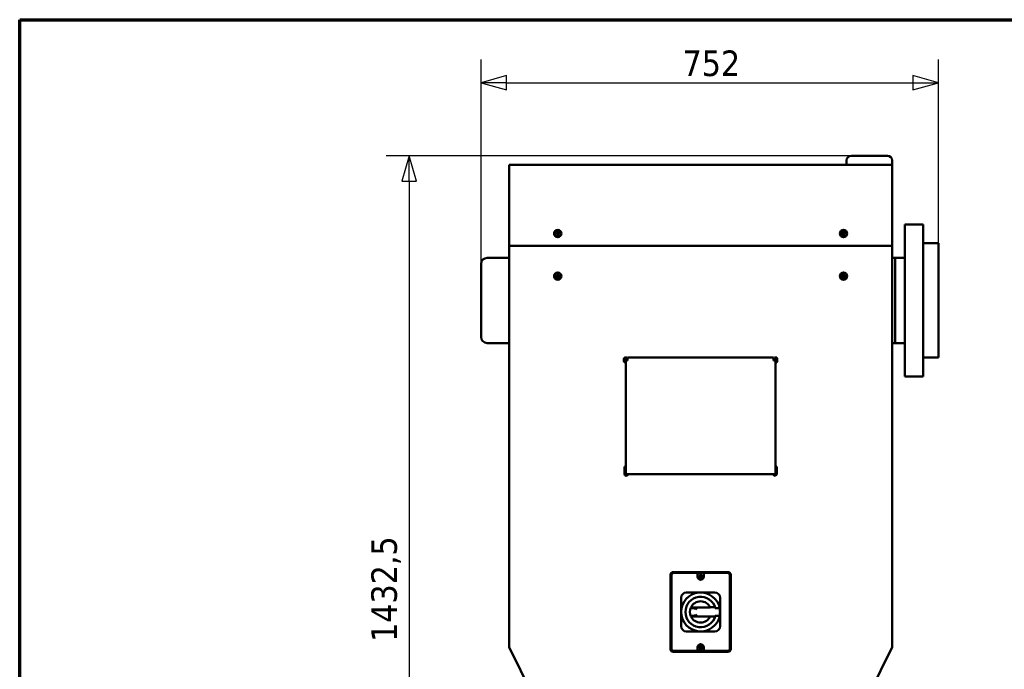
# Model space of a CAD drawing. Header units: millimetres. Extents: x 72 to 3521, y 72 to 9917.
# Tile 2 of 8: x 72 to 1691, y 1380 to 2448. Entities that reach past the tile are written whole.
import ezdxf

# ---------------------------------------------------------------- set-up
doc = ezdxf.new("R2010")
doc.units = ezdxf.units.MM
doc.header["$LTSCALE"] = 12
for name, color, linetype, lineweight in [('Cadre (ISO)', 7, 'Continuous', 70), ('Cote (ISO)', 7, 'Continuous', 25), ('Visible (ISO)', 7, 'Continuous', 50)]:
    doc.layers.add(name, color=color, linetype=linetype, lineweight=lineweight)
doc.styles.add('Texte de note (ISO)', font='tahoma.ttf')
doc.dimstyles.new('Default (A4D)', dxfattribs={"dimscale": 12, "dimtxt": 3.5, "dimasz": 3.5, "dimexe": 3.175, "dimexo": 0, "dimgap": 0.762, "dimtad": 1, "dimrnd": 1e-08, "dimtxsty": 'Texte de note (ISO)', "dimblk": 'Filled-1', "dimcen": 0.09, "dimdle": 10, "dimclrd": 7, "dimclre": 7, "dimclrt": 256, "dimazin": 2, "dimtfac": 1.001486, "dimtmove": 0, "dimatfit": 3, "dimfxl": 1, "dimtolj": 1, "dimtzin": 0, "dimlwd": -1, "dimlwe": -1, "dimarcsym": 0})

# ---------------------------------------------------------------- blocks, each defined once
blk = doc.blocks.new('Cadres AQUA4D Border')
at = {"layer": 'Cadre (ISO)'}
for p, q in [((6, 204), (291, 204)), ((6, 6), (6, 204))]:
    blk.add_line(p, q, dxfattribs=at)
blk = doc.blocks.new('Filled-1')
at = {"color": 0}
for p, q in [((0, 0), (-1, 0.286)), ((-1, 0.286), (-1, -0.286)), ((-1, 0), (0, 0)), ((-1, -0.286), (0, 0))]:
    blk.add_line(p, q, dxfattribs=at)
at = {"color": 0, "flags": 128}
blk.add_lwpolyline([(-1, -0.286), (0, 0), (-1, 0.286), (-1, -0.286)], dxfattribs=at)
at = {"color": 0}
blk.add_solid([(-1, -0.286), (0, 0), (-1, 0.286), (-1, -0.286)], dxfattribs=at)
blk = doc.blocks.new('*D7')
at = {"layer": 'Cote (ISO)', "color": 7, "transparency": 16777216}
for p, q in [((830.5, 2046.5), (830.5, 2382.6)), ((1582.5, 2080.5), (1582.5, 2382.6)), ((872.5, 2344.5), (1540.5, 2344.5))]:
    blk.add_line(p, q, dxfattribs=at)
at = {"layer": 'Defpoints', "color": 0, "transparency": 16777216}
for p in [(1582.5, 2344.5), (1582.5, 2080.5), (830.5, 2046.5)]:
    blk.add_point(p, dxfattribs=at)
at = {"layer": 'Cote (ISO)', "color": 7, "transparency": 16777216, "xscale": 42, "yscale": 42, "zscale": 42, "rotation": 180}
blk.add_blockref('Filled-1', (830.5, 2344.5), dxfattribs=at)
at = {"layer": 'Cote (ISO)', "color": 7, "transparency": 16777216, "xscale": 42, "yscale": 42, "zscale": 42}
blk.add_blockref('Filled-1', (1582.5, 2344.5), dxfattribs=at)
at = {"layer": 'Cote (ISO)', "transparency": 16777216, "insert": (1161.9, 2397.4), "char_height": 42, "attachment_point": 1, "style": 'Texte de note (ISO)'}
blk.add_mtext('\\A1;752', dxfattribs=at)
blk = doc.blocks.new('*D8')
at = {"layer": 'Cote (ISO)', "color": 7, "transparency": 16777216}
for p, q in [((1439.5, 2224.5), (674.4, 2224.5)), ((712.5, 2182.5), (712.5, 834)), ((976.5, 792), (674.4, 792))]:
    blk.add_line(p, q, dxfattribs=at)
at = {"layer": 'Defpoints', "color": 0, "transparency": 16777216}
for p in [(1439.5, 2224.5), (712.5, 792), (976.5, 792)]:
    blk.add_point(p, dxfattribs=at)
at = {"layer": 'Cote (ISO)', "color": 7, "transparency": 16777216, "xscale": 42, "yscale": 42, "zscale": 42}
for p, rotation in [((712.5, 2224.5), 90), ((712.5, 792), 270)]:
    blk.add_blockref('Filled-1', p, dxfattribs=dict(at, rotation=rotation))
at = {"layer": 'Cote (ISO)', "transparency": 16777216, "insert": (650.1, 1425.4), "char_height": 42, "attachment_point": 1, "rotation": 90, "style": 'Texte de note (ISO)'}
blk.add_mtext('\\A1;1432,5', dxfattribs=at)

msp = doc.modelspace()

# ---------------------------------------------------------------- linework, layer by layer
at = {"layer": 'Visible (ISO)'}
for p, q in [((1439.527, 2224.513), (1498.527, 2224.513)), ((1506.527, 2209.513), (876.527, 2209.513)), ((876.527, 2209.513), (876.527, 2203.513)), ((876.527, 2076.513), (876.527, 2203.513)), ((1431.527, 2209.513), (1431.527, 2216.513)), ((1506.527, 2209.513), (1506.527, 2216.513)), ((1506.527, 2203.513), (1506.527, 2209.513)), ((1506.527, 2203.513), (1506.527, 2076.513)), ((1527.527, 2111.513), (1527.527, 1861.513)), ((1557.527, 2111.513), (1527.527, 2111.513)), ((1557.527, 1861.513), (1557.527, 2111.513)), ((1506.527, 2076.513), (876.527, 2076.513)), ((1506.527, 2076.513), (876.527, 2076.513)), ((876.527, 1416.513), (876.527, 2076.513)), ((1506.527, 1416.513), (1506.527, 2076.513)), ((1582.527, 2080.513), (1557.527, 2080.513)), ((1582.527, 2080.513), (1582.527, 1892.513)), ((876.527, 2056.513), (840.527, 2056.513)), ((1511.527, 2056.513), (1506.527, 2056.513)), ((1511.527, 1916.188), (1511.527, 2056.838)), ((1527.527, 2056.838), (1511.527, 2056.838)), ((830.527, 1926.513), (830.527, 2046.513)), ((876.527, 1916.513), (840.527, 1916.513)), ((1511.527, 1916.513), (1506.527, 1916.513)), ((1527.527, 1916.188), (1511.527, 1916.188)), ((1065.427, 1890.838), (1065.427, 1886.688)), ((1066.152, 1891.872), (1066.152, 1893.013)), ((1066.152, 1893.013), (1068.402, 1893.013)), ((1066.152, 1884.513), (1066.152, 1885.654)), ((1066.152, 1885.466), (1066.527, 1885.47)), ((1066.152, 1884.966), (1066.527, 1884.97)), ((1066.152, 1884.958), (1066.527, 1884.961)), ((1068.402, 1884.513), (1066.152, 1884.513)), ((1066.527, 1884.763), (1066.527, 1892.763)), ((1068.027, 1892.763), (1066.527, 1892.763)), ((1066.527, 1884.763), (1068.027, 1884.763)), ((1068.027, 1892.763), (1068.027, 1884.763)), ((1068.127, 1892.763), (1068.027, 1892.763)), ((1068.027, 1890.363), (1068.527, 1890.363)), ((1068.027, 1887.163), (1068.527, 1887.163)), ((1068.127, 1884.763), (1068.027, 1884.763)), ((1068.127, 1892.763), (1068.402, 1892.763)), ((1068.402, 1884.763), (1068.127, 1884.763)), ((1068.402, 1893.013), (1068.402, 1890.363)), ((1068.402, 1887.163), (1068.402, 1884.513)), ((1070.027, 1892.763), (1068.527, 1892.763)), ((1068.527, 1890.763), (1068.527, 1892.763)), ((1068.527, 1887.763), (1068.527, 1890.763)), ((1071.527, 1887.763), (1068.527, 1887.763)), ((1068.527, 1701.263), (1068.527, 1887.763)), ((1070.027, 1892.763), (1070.027, 1890.763)), ((1070.027, 1890.763), (1070.027, 1887.763)), ((1071.327, 1887.763), (1071.327, 1890.331)), ((1071.527, 1892.763), (1311.527, 1892.763)), ((1071.527, 1892.763), (1071.527, 1889.763)), ((1071.527, 1889.763), (1071.527, 1887.763)), ((1311.527, 1889.763), (1311.527, 1892.763)), ((1311.527, 1889.763), (1311.527, 1887.763)), ((1314.527, 1887.763), (1311.527, 1887.763)), ((1311.727, 1890.331), (1311.727, 1887.763)), ((1314.527, 1892.763), (1313.027, 1892.763)), ((1313.027, 1890.763), (1313.027, 1892.763)), ((1313.027, 1887.763), (1313.027, 1890.763)), ((1314.527, 1892.763), (1314.527, 1890.763)), ((1314.527, 1890.763), (1314.527, 1887.763)), ((1315.027, 1890.363), (1314.527, 1890.363)), ((1314.527, 1887.763), (1314.527, 1701.263)), ((1315.027, 1887.163), (1314.527, 1887.163)), ((1314.652, 1890.363), (1314.652, 1893.013)), ((1314.652, 1893.013), (1316.902, 1893.013)), ((1314.652, 1892.763), (1314.927, 1892.763)), ((1314.652, 1884.513), (1314.652, 1887.163)), ((1314.927, 1884.763), (1314.652, 1884.763)), ((1316.902, 1884.513), (1314.652, 1884.513)), ((1314.927, 1892.763), (1315.027, 1892.763)), ((1314.927, 1884.763), (1315.027, 1884.763)), ((1315.027, 1884.763), (1315.027, 1892.763)), ((1316.527, 1892.763), (1315.027, 1892.763)), ((1315.027, 1884.763), (1316.527, 1884.763)), ((1316.527, 1892.763), (1316.527, 1884.763)), ((1316.527, 1885.47), (1316.902, 1885.466)), ((1316.527, 1884.97), (1316.902, 1884.966)), ((1316.527, 1884.961), (1316.902, 1884.958)), ((1316.902, 1893.013), (1316.902, 1891.872)), ((1316.902, 1885.654), (1316.902, 1884.513)), ((1317.627, 1886.688), (1317.627, 1890.838)), ((1582.527, 1892.513), (1557.527, 1892.513)), ((1557.527, 1861.513), (1527.527, 1861.513)), ((1066.277, 1701.513), (1066.277, 1711.513)), ((1068.527, 1701.263), (1071.527, 1701.263)), ((1311.527, 1701.263), (1071.527, 1701.263)), ((1311.527, 1701.263), (1314.527, 1701.263)), ((1316.777, 1711.513), (1316.777, 1701.513)), ((1146.527, 1540.013), (1236.527, 1540.013)), ((1147.431, 1538.609), (1185.527, 1538.609)), ((1147.527, 1539.513), (1235.527, 1539.513)), ((1187.527, 1538.609), (1185.527, 1538.609)), ((1187.527, 1538.609), (1195.527, 1538.609)), ((1197.527, 1538.609), (1195.527, 1538.609)), ((1197.527, 1538.609), (1235.622, 1538.609)), ((1142.027, 1413.513), (1142.027, 1535.513)), ((1142.527, 1414.513), (1142.527, 1534.513)), ((1143.431, 1414.417), (1143.431, 1534.609)), ((1186.527, 1536.609), (1186.527, 1537.609)), ((1186.527, 1536.609), (1186.527, 1532.413)), ((1189.542, 1533.006), (1190.054, 1533.87)), ((1190.633, 1532.482), (1189.542, 1533.006)), ((1190.054, 1533.87), (1191.038, 1533.165)), ((1190.07, 1530.94), (1190.775, 1531.924)), ((1190.934, 1530.428), (1190.07, 1530.94)), ((1190.838, 1532.237), (1190.633, 1532.482)), ((1190.775, 1531.924), (1190.838, 1532.237)), ((1191.458, 1531.519), (1190.934, 1530.428)), ((1191.038, 1533.165), (1191.351, 1533.102)), ((1191.351, 1533.102), (1191.595, 1533.307)), ((1191.703, 1531.725), (1191.458, 1531.519)), ((1191.595, 1533.307), (1192.119, 1534.398)), ((1192.016, 1531.662), (1191.703, 1531.725)), ((1193, 1530.956), (1192.016, 1531.662)), ((1192.119, 1534.398), (1192.984, 1533.886)), ((1192.278, 1532.902), (1192.215, 1532.589)), ((1192.215, 1532.589), (1192.421, 1532.345)), ((1192.984, 1533.886), (1192.278, 1532.902)), ((1192.421, 1532.345), (1193.512, 1531.821)), ((1193.512, 1531.821), (1193, 1530.956)), ((1196.527, 1537.609), (1196.527, 1536.609)), ((1196.527, 1532.413), (1196.527, 1536.609)), ((1239.622, 1534.609), (1239.622, 1414.417)), ((1240.527, 1534.513), (1240.527, 1414.513)), ((1241.027, 1535.513), (1241.027, 1413.513)), ((1168.027, 1506.513), (1183.59, 1506.513)), ((1183.59, 1506.513), (1191.527, 1506.513)), ((1191.527, 1506.513), (1199.464, 1506.513)), ((1199.464, 1506.513), (1215.027, 1506.513)), ((1159.527, 1482.45), (1159.527, 1498.013)), ((1223.527, 1498.013), (1223.527, 1482.45)), ((1159.527, 1474.513), (1159.527, 1482.45)), ((1159.527, 1466.576), (1159.527, 1474.513)), ((1175.471, 1481.475), (1184.161, 1479.743)), ((1207.454, 1481.763), (1175.599, 1481.763)), ((1185.215, 1478.747), (1184.3, 1479.663)), ((1215.324, 1482.174), (1207.261, 1482.174)), ((1221.918, 1480.626), (1216.798, 1480.626)), ((1223.527, 1482.45), (1223.527, 1474.513)), ((1223.527, 1474.513), (1223.527, 1466.576)), ((1159.527, 1451.013), (1159.527, 1466.576)), ((1184.161, 1469.283), (1175.471, 1467.551)), ((1175.599, 1467.263), (1207.454, 1467.263)), ((1184.3, 1469.364), (1185.215, 1470.279)), ((1207.261, 1466.852), (1215.324, 1466.852)), ((1221.918, 1468.401), (1216.798, 1468.401)), ((1223.527, 1466.576), (1223.527, 1451.013)), ((1183.59, 1442.513), (1168.027, 1442.513)), ((1191.527, 1442.513), (1183.59, 1442.513)), ((1199.464, 1442.513), (1191.527, 1442.513)), ((1215.027, 1442.513), (1199.464, 1442.513)), ((876.527, 1416.513), (976.527, 1216.513)), ((1236.527, 1409.013), (1146.527, 1409.013)), ((1185.527, 1410.417), (1147.431, 1410.417)), ((1235.527, 1409.513), (1147.527, 1409.513)), ((1153.027, 1409.013), (1153.027, 1409.513)), ((1154.213, 1409.013), (1154.213, 1409.513)), ((1164.341, 1409.013), (1164.341, 1409.513)), ((1166.713, 1409.013), (1166.713, 1409.513)), ((1176.841, 1409.013), (1176.841, 1409.513)), ((1178.027, 1409.013), (1178.027, 1409.513)), ((1185.527, 1410.417), (1187.527, 1410.417)), ((1186.527, 1416.613), (1186.527, 1412.417)), ((1186.527, 1411.417), (1186.527, 1412.417)), ((1195.527, 1410.417), (1187.527, 1410.417)), ((1189.474, 1416.335), (1190.633, 1416.684)), ((1189.846, 1415.402), (1189.474, 1416.335)), ((1190.927, 1415.947), (1189.846, 1415.402)), ((1190.315, 1418.294), (1191.249, 1418.666)), ((1190.86, 1417.213), (1190.315, 1418.294)), ((1190.633, 1416.684), (1190.874, 1416.894)), ((1190.874, 1416.894), (1190.86, 1417.213)), ((1191.246, 1415.96), (1190.927, 1415.947)), ((1191.456, 1415.719), (1191.246, 1415.96)), ((1191.249, 1418.666), (1191.598, 1417.507)), ((1191.805, 1414.56), (1191.456, 1415.719)), ((1191.598, 1417.507), (1191.807, 1417.266)), ((1192.738, 1414.932), (1191.805, 1414.56)), ((1191.807, 1417.266), (1192.127, 1417.28)), ((1192.127, 1417.28), (1193.208, 1417.825)), ((1192.421, 1416.542), (1192.18, 1416.333)), ((1192.18, 1416.333), (1192.193, 1416.013)), ((1192.193, 1416.013), (1192.738, 1414.932)), ((1193.58, 1416.891), (1192.421, 1416.542)), ((1193.208, 1417.825), (1193.58, 1416.891)), ((1195.527, 1410.417), (1197.527, 1410.417)), ((1196.527, 1412.417), (1196.527, 1416.613)), ((1196.527, 1412.417), (1196.527, 1411.417)), ((1235.622, 1410.417), (1197.527, 1410.417)), ((1208.027, 1409.013), (1208.027, 1409.513)), ((1208.803, 1409.013), (1208.803, 1409.513)), ((1216.75, 1409.013), (1216.75, 1409.513)), ((1218.303, 1409.013), (1218.303, 1409.513)), ((1226.25, 1409.013), (1226.25, 1409.513)), ((1227.027, 1409.013), (1227.027, 1409.513)), ((1406.527, 1216.513), (1506.527, 1416.513))]:
    msp.add_line(p, q, dxfattribs=at)
for centre, radius in [((956.527, 2096.513), 6), ((956.527, 2096.513), 5), ((956.527, 2096.513), 1.8), ((956.527, 2096.513), 1.5), ((1426.527, 2096.513), 6), ((1426.527, 2096.513), 5), ((1426.527, 2096.513), 1.8), ((1426.527, 2096.513), 1.5), ((956.527, 2026.513), 6), ((956.527, 2026.513), 5), ((956.527, 2026.513), 1.8), ((956.527, 2026.513), 1.5), ((1426.527, 2026.513), 6), ((1426.527, 2026.513), 5), ((1426.527, 2026.513), 1.8), ((1426.527, 2026.513), 1.5), ((1191.527, 1532.413), 3.05), ((1191.527, 1416.613), 3.05)]:
    msp.add_circle(centre, radius, dxfattribs=at)
for centre, radius, start, end in [((1439.527, 2216.513), 8, 90, 180), ((1498.527, 2216.513), 8, 0, 90), ((840.527, 2046.513), 10, 90, 180), ((840.527, 1926.513), 10, 180, 270), ((1066.527, 1890.838), 1.1, 90, 180), ((1066.527, 1886.688), 1.1, 180, 270), ((1069.727, 1888.763), 2.24, 44.415309, 82.303331), ((1313.327, 1888.763), 2.24, 97.696669, 135.584691), ((1316.527, 1890.838), 1.1, 0, 90), ((1316.527, 1886.688), 1.1, 270, 0), ((1069.277, 1711.513), 3, 104.477512, 180), ((1069.277, 1701.513), 3, 180, 355.219808), ((1313.777, 1701.513), 3, 184.780192, 0), ((1313.777, 1711.513), 3, 0, 75.522488), ((1146.527, 1535.513), 4.5, 90, 180), ((1147.431, 1534.609), 4, 90, 180), ((1185.527, 1537.609), 1, 0, 90), ((1197.527, 1537.609), 1, 90, 180), ((1235.622, 1534.609), 4, 0, 90), ((1236.527, 1535.513), 4.5, 0, 90), ((1191.527, 1532.413), 5, 180, 0), ((1191.527, 1474.513), 32, 11.17196, 348.82804), ((1168.027, 1498.013), 8.5, 90, 180), ((1215.027, 1498.013), 8.5, 0, 90), ((1191.527, 1474.513), 25, 14.359516, 345.640484), ((1191.527, 1474.513), 17.5, 24.474343, 155.525657), ((1191.527, 1474.513), 17.5, 156.557125, 203.442875), ((1191.527, 1474.513), 32, 9.420563, 11.17196), ((1191.527, 1474.513), 32, 0, 9.420563), ((1191.527, 1474.513), 32, 350.579437, 0), ((1191.527, 1474.513), 31.887, 0, 7.630124), ((1191.527, 1474.513), 31.887, 352.369876, 0), ((1191.527, 1474.513), 17.5, 204.474343, 335.525657), ((1191.527, 1474.513), 32, 348.82804, 350.579437), ((1168.027, 1451.013), 8.5, 180, 270), ((1215.027, 1451.013), 8.5, 270, 0), ((1146.527, 1413.513), 4.5, 180, 270), ((1147.431, 1414.417), 4, 180, 270), ((1185.527, 1411.417), 1, 270, 0), ((1191.527, 1416.613), 5, 0, 180), ((1197.527, 1411.417), 1, 180, 270), ((1235.622, 1414.417), 4, 270, 0), ((1236.527, 1413.513), 4.5, 270, 0)]:
    msp.add_arc(centre, radius, start, end, dxfattribs=at)
for centre, major_axis, ratio, start_param, end_param in [((1147.527, 1534.513), (0, 5), 0.99999786, 0, 0.01910107), ((1235.527, 1534.513), (5, 0), 0.99999932, 1.55169514, 1.57079632), ((1147.527, 1534.513), (0, -5), 0.99999818, 4.69319774, 4.71238895), ((1235.527, 1534.513), (0, -5), 0.99999969, 1.57079632, 1.5899875), ((2936.276, 1475.676), (-1762.062, 0), 0.08715574, 6.24353781, 6.24541386), ((1184.123, 1478.747), (0, -1), 0.43896931, 2.72794962, 3.05432619), ((1219.554, 1479.745), (-3.542, -0.001), 0.09786859, 3.13580942, 3.15780848), ((2936.276, 1473.35), (-1762.062, 0), 0.08715574, 0.03777145, 0.03964749), ((1184.123, 1470.279), (0, -1), 0.43896931, 0.08726646, 0.41364303), ((1219.554, 1469.282), (-3.542, 0.001), 0.09786863, 3.12537682, 3.14737589), ((1147.527, 1414.513), (0, -5), 0.99999974, 4.71238898, 4.73158016), ((1147.527, 1414.513), (5, 0), 0.9999985, 4.69328776, 4.71238895), ((1235.527, 1414.513), (5, 0), 0.99999851, 4.71238901, 4.7314902), ((1235.527, 1414.513), (0, -5), 0.99999819, 1.55160508, 1.57079629)]:
    msp.add_ellipse(centre, major_axis=major_axis, ratio=ratio, start_param=start_param, end_param=end_param, dxfattribs=at)
for points in [[(954.977, 2097.408), (955.752, 2097.856), (956.527, 2098.303)], [(954.977, 2095.618), (954.977, 2096.513), (954.977, 2097.408)], [(956.527, 2094.723), (955.752, 2095.171), (954.977, 2095.618)], [(956.527, 2098.303), (957.302, 2097.856), (958.077, 2097.408)], [(958.077, 2095.618), (957.302, 2095.171), (956.527, 2094.723)], [(958.077, 2097.408), (958.077, 2096.513), (958.077, 2095.618)], [(1424.977, 2097.408), (1425.752, 2097.856), (1426.527, 2098.303)], [(1424.977, 2095.618), (1424.977, 2096.513), (1424.977, 2097.408)], [(1426.527, 2094.723), (1425.752, 2095.171), (1424.977, 2095.618)], [(1426.527, 2098.303), (1427.302, 2097.856), (1428.077, 2097.408)], [(1428.077, 2095.618), (1427.302, 2095.171), (1426.527, 2094.723)], [(1428.077, 2097.408), (1428.077, 2096.513), (1428.077, 2095.618)], [(954.878, 2025.816), (954.989, 2026.704), (955.099, 2027.592)], [(956.306, 2024.737), (955.592, 2025.277), (954.878, 2025.816)], [(955.099, 2027.592), (955.923, 2027.941), (956.747, 2028.289)], [(957.955, 2025.434), (957.131, 2025.086), (956.306, 2024.737)], [(956.747, 2028.289), (957.461, 2027.75), (958.175, 2027.21)], [(958.175, 2027.21), (958.065, 2026.322), (957.955, 2025.434)], [(1424.812, 2027.027), (1425.463, 2027.641), (1426.115, 2028.255)], [(1425.225, 2025.285), (1425.019, 2026.156), (1424.812, 2027.027)], [(1426.939, 2024.772), (1426.082, 2025.028), (1425.225, 2025.285)], [(1426.115, 2028.255), (1426.972, 2027.998), (1427.829, 2027.741)], [(1428.241, 2025.999), (1427.59, 2025.385), (1426.939, 2024.772)], [(1427.829, 2027.741), (1428.035, 2026.87), (1428.241, 2025.999)]]:
    msp.add_rational_spline(points, [1.00305832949, 1.15823199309, 1.00305832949], degree=2, dxfattribs=at)
for points, knots in [([(1142.528, 1534.609), (1142.534, 1534.931), (1142.571, 1535.248), (1142.638, 1535.56), (1142.704, 1535.871), (1142.802, 1536.181), (1142.927, 1536.474), (1143.052, 1536.766), (1143.204, 1537.045), (1143.382, 1537.31), (1143.561, 1537.575), (1143.767, 1537.824), (1143.992, 1538.049), (1144.216, 1538.274), (1144.461, 1538.476), (1144.728, 1538.656), (1144.994, 1538.836), (1145.275, 1538.989), (1145.567, 1539.113), (1145.859, 1539.237), (1146.166, 1539.335), (1146.479, 1539.402), (1146.793, 1539.469), (1147.11, 1539.506), (1147.431, 1539.512)], [0, 0, 0, 0, 0.00095580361, 0.00095580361, 0.00095580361, 0.00191160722, 0.00191160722, 0.00191160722, 0.00286741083, 0.00286741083, 0.00286741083, 0.00382321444, 0.00382321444, 0.00382321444, 0.00477901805, 0.00477901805, 0.00477901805, 0.00573482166, 0.00573482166, 0.00573482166, 0.00669062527, 0.00669062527, 0.00669062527, 0.00764642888, 0.00764642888, 0.00764642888, 0.00764642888]), ([(1235.622, 1539.512), (1235.944, 1539.506), (1236.261, 1539.469), (1236.573, 1539.403), (1236.885, 1539.336), (1237.194, 1539.238), (1237.487, 1539.113), (1237.78, 1538.988), (1238.059, 1538.837), (1238.324, 1538.658), (1238.588, 1538.479), (1238.838, 1538.273), (1239.062, 1538.049), (1239.287, 1537.824), (1239.49, 1537.579), (1239.67, 1537.313), (1239.85, 1537.046), (1240.002, 1536.766), (1240.127, 1536.474), (1240.251, 1536.181), (1240.349, 1535.875), (1240.416, 1535.561), (1240.483, 1535.248), (1240.52, 1534.93), (1240.526, 1534.609)], [0, 0, 0, 0, 0.00095580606, 0.00095580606, 0.00095580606, 0.00191161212, 0.00191161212, 0.00191161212, 0.00286741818, 0.00286741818, 0.00286741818, 0.00382322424, 0.00382322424, 0.00382322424, 0.00477903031, 0.00477903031, 0.00477903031, 0.00573483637, 0.00573483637, 0.00573483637, 0.00669064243, 0.00669064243, 0.00669064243, 0.00764644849, 0.00764644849, 0.00764644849, 0.00764644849]), ([(1216.798, 1480.626), (1216.67, 1480.626), (1216.519, 1480.628), (1216.281, 1480.637), (1216.152, 1480.644), (1215.969, 1480.659), (1215.882, 1480.67), (1215.781, 1480.69), (1215.749, 1480.703), (1215.746, 1480.713)], [0.149504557, 0.149504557, 0.149504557, 0.149504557, 0.187951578, 0.187951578, 0.226384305, 0.226384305, 0.264232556, 0.264232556, 0.301145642, 0.301145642, 0.301145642, 0.301145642]), ([(1222.92, 1480.713), (1222.923, 1480.703), (1222.896, 1480.69), (1222.804, 1480.67), (1222.723, 1480.659), (1222.549, 1480.644), (1222.425, 1480.637), (1222.193, 1480.628), (1222.045, 1480.626), (1221.918, 1480.626)], [0, 0, 0, 0, 0.03695282, 0.03695282, 0.073864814, 0.073864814, 0.111126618, 0.111126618, 0.149034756, 0.149034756, 0.149034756, 0.149034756]), ([(1223.096, 1479.743), (1223.095, 1479.738), (1223.095, 1479.725), (1223.093, 1479.688), (1223.091, 1479.661), (1223.088, 1479.575), (1223.086, 1479.505), (1223.087, 1479.332), (1223.089, 1479.228), (1223.1, 1479.05), (1223.105, 1478.984), (1223.115, 1478.885), (1223.119, 1478.854), (1223.125, 1478.797), (1223.129, 1478.772), (1223.132, 1478.747)], [0.000001, 0.000001, 0.000001, 0.000001, 0.019701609, 0.019701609, 0.040517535, 0.040517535, 0.07437607, 0.07437607, 0.111033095, 0.111033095, 0.131677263, 0.131677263, 0.14126907, 0.14126907, 0.148815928, 0.148815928, 0.148815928, 0.148815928]), ([(1215.746, 1468.313), (1215.749, 1468.324), (1215.781, 1468.336), (1215.882, 1468.356), (1215.969, 1468.367), (1216.152, 1468.382), (1216.281, 1468.39), (1216.519, 1468.398), (1216.67, 1468.401), (1216.798, 1468.401)], [-0.301145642, -0.301145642, -0.301145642, -0.301145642, -0.264232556, -0.264232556, -0.226384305, -0.226384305, -0.187951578, -0.187951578, -0.149504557, -0.149504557, -0.149504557, -0.149504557]), ([(1221.918, 1468.401), (1222.045, 1468.401), (1222.193, 1468.398), (1222.425, 1468.39), (1222.549, 1468.382), (1222.723, 1468.367), (1222.804, 1468.356), (1222.896, 1468.336), (1222.923, 1468.324), (1222.92, 1468.313)], [-0.149034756, -0.149034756, -0.149034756, -0.149034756, -0.111126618, -0.111126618, -0.073864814, -0.073864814, -0.03695282, -0.03695282, 0, 0, 0, 0]), ([(1223.132, 1470.279), (1223.129, 1470.254), (1223.125, 1470.229), (1223.119, 1470.173), (1223.115, 1470.141), (1223.105, 1470.042), (1223.1, 1469.976), (1223.089, 1469.798), (1223.087, 1469.694), (1223.086, 1469.521), (1223.088, 1469.451), (1223.091, 1469.365), (1223.093, 1469.339), (1223.095, 1469.301), (1223.095, 1469.289), (1223.096, 1469.283)], [0.000001, 0.000001, 0.000001, 0.000001, 0.007557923, 0.007557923, 0.017167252, 0.017167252, 0.037853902, 0.037853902, 0.074506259, 0.074506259, 0.108375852, 0.108375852, 0.129165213, 0.129165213, 0.148843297, 0.148843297, 0.148843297, 0.148843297]), ([(1147.431, 1409.514), (1147.109, 1409.52), (1146.793, 1409.557), (1146.481, 1409.624), (1146.169, 1409.691), (1145.86, 1409.789), (1145.567, 1409.913), (1145.274, 1410.038), (1144.995, 1410.19), (1144.73, 1410.368), (1144.465, 1410.547), (1144.216, 1410.753), (1143.991, 1410.978), (1143.767, 1411.202), (1143.564, 1411.447), (1143.384, 1411.714), (1143.204, 1411.98), (1143.052, 1412.261), (1142.927, 1412.553), (1142.803, 1412.845), (1142.705, 1413.152), (1142.638, 1413.465), (1142.571, 1413.779), (1142.534, 1414.096), (1142.528, 1414.417)], [0, 0, 0, 0, 0.00095580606, 0.00095580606, 0.00095580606, 0.00191161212, 0.00191161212, 0.00191161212, 0.00286741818, 0.00286741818, 0.00286741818, 0.00382322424, 0.00382322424, 0.00382322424, 0.00477903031, 0.00477903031, 0.00477903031, 0.00573483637, 0.00573483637, 0.00573483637, 0.00669064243, 0.00669064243, 0.00669064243, 0.00764644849, 0.00764644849, 0.00764644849, 0.00764644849]), ([(1240.526, 1414.417), (1240.52, 1414.095), (1240.483, 1413.779), (1240.416, 1413.467), (1240.349, 1413.155), (1240.251, 1412.846), (1240.127, 1412.553), (1240.002, 1412.26), (1239.85, 1411.981), (1239.671, 1411.716), (1239.493, 1411.451), (1239.287, 1411.202), (1239.062, 1410.977), (1238.838, 1410.753), (1238.592, 1410.55), (1238.326, 1410.37), (1238.06, 1410.19), (1237.779, 1410.038), (1237.487, 1409.913), (1237.195, 1409.789), (1236.888, 1409.691), (1236.574, 1409.624), (1236.261, 1409.557), (1235.944, 1409.52), (1235.622, 1409.514)], [0, 0, 0, 0, 0.00095580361, 0.00095580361, 0.00095580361, 0.00191160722, 0.00191160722, 0.00191160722, 0.00286741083, 0.00286741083, 0.00286741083, 0.00382321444, 0.00382321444, 0.00382321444, 0.00477901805, 0.00477901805, 0.00477901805, 0.00573482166, 0.00573482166, 0.00573482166, 0.00669062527, 0.00669062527, 0.00669062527, 0.00764642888, 0.00764642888, 0.00764642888, 0.00764642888])]:
    msp.add_open_spline(points, degree=3, knots=knots, dxfattribs=at)

# ---------------------------------------------------------------- block references
at = {"xscale": 12, "yscale": 12, "zscale": 12}
msp.add_blockref('Cadres AQUA4D Border', (0, 0), dxfattribs=at)

# ---------------------------------------------------------------- dimensions: what is measured, and where the dimension line sits
at = {"layer": 'Cote (ISO)', "color": 7}
for base, p1, p2, angle, picture, middle in [((1582.527, 2344.513), (830.527, 2046.513), (1582.527, 2080.513), 180, '*D7', (1206.527, 2344.513)), ((712.527, 792.013), (1439.527, 2224.513), (976.527, 792.013), 90, '*D8', (712.527, 1508.263))]:
    dim = msp.add_linear_dim(base=base, p1=p1, p2=p2, angle=angle, dimstyle='Default (A4D)', override={"dimgap": 0.762, "dimdec": 2, "dimtol": 0, "dimlim": 0, "dimtp": 0, "dimtm": 0, "dimtdec": 2, "dimtofl": 0, "dimatfit": 1}, dxfattribs=at)
    dim.commit()
    dim.dimension.update_dxf_attribs({"geometry": picture, "text_midpoint": middle, "dimtype": 160})

doc.saveas('drawing.dxf')
